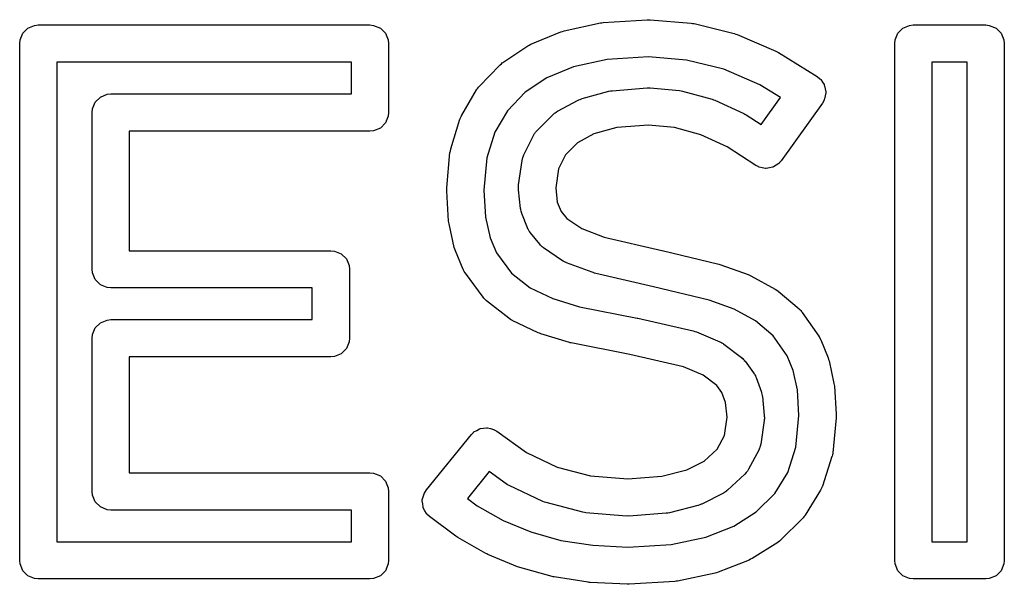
# Model space of a CAD drawing. Extents: x 1.56 to 4.01, y -6 to -1.06.
# Tile 9 of 14: x 2.8 to 3.01, y -1.55 to -1.43. Entities that reach past the tile are written whole.
import ezdxf

# ---------------------------------------------------------------- set-up
doc = ezdxf.new("R2010")
doc.units = 0
doc.header["$MEASUREMENT"] = 0
doc.layers.add('BLACK', color=7, linetype='CONTINUOUS')

msp = doc.modelspace()

# ---------------------------------------------------------------- linework, layer by layer
at = {"layer": 'BLACK', "linetype": 'CONTINUOUS'}
for p, q in [((2.92321, -1.43065), (2.93254, -1.43004)), ((2.93254, -1.43004), (2.93283, -1.43005)), ((2.93283, -1.43005), (2.93311, -1.43005)), ((2.93311, -1.43005), (2.94181, -1.43075)), ((2.80031, -1.43291), (2.80139, -1.43183)), ((2.80139, -1.43183), (2.80281, -1.43124)), ((2.80281, -1.43124), (2.80358, -1.43116)), ((2.80358, -1.43116), (2.81892, -1.43116)), ((2.81892, -1.43116), (2.87382, -1.43116)), ((2.87382, -1.43116), (2.87459, -1.43124)), ((2.87459, -1.43124), (2.87601, -1.43183)), ((2.87601, -1.43183), (2.87709, -1.43291)), ((2.91491, -1.43241), (2.92263, -1.43073)), ((2.92263, -1.43073), (2.92292, -1.4307)), ((2.92292, -1.4307), (2.92321, -1.43065)), ((2.94181, -1.43075), (2.94212, -1.43081)), ((2.94212, -1.43081), (2.94244, -1.43085)), ((2.94244, -1.43085), (2.95096, -1.43297)), ((2.98558, -1.43291), (2.98667, -1.43183)), ((2.98667, -1.43183), (2.98809, -1.43124)), ((2.98809, -1.43124), (2.98885, -1.43116)), ((2.98885, -1.43116), (3.0042, -1.43116)), ((3.0042, -1.43116), (3.00496, -1.43124)), ((3.00496, -1.43124), (3.00638, -1.43183)), ((3.00638, -1.43183), (3.00747, -1.43291)), ((2.79964, -1.4351), (2.79972, -1.43433)), ((2.79972, -1.43433), (2.80031, -1.43291)), ((2.87709, -1.43291), (2.87768, -1.43433)), ((2.87768, -1.43433), (2.87776, -1.4351)), ((2.90789, -1.43523), (2.91426, -1.43262)), ((2.91426, -1.43262), (2.91459, -1.43252)), ((2.91459, -1.43252), (2.91491, -1.43241)), ((2.95096, -1.43297), (2.95126, -1.43308)), ((2.95126, -1.43308), (2.95156, -1.43317)), ((2.95156, -1.43317), (2.95977, -1.43668)), ((2.98492, -1.4351), (2.98499, -1.43433)), ((2.98499, -1.43433), (2.98558, -1.43291)), ((3.00747, -1.43291), (3.00806, -1.43433)), ((3.00806, -1.43433), (3.00813, -1.4351)), ((2.79964, -1.54443), (2.79964, -1.4351)), ((2.87776, -1.4351), (2.87776, -1.44969)), ((2.90196, -1.43908), (2.90721, -1.4356)), ((2.90721, -1.4356), (2.90755, -1.43542)), ((2.90721, -1.4356), (2.90721, -1.4356)), ((2.90721, -1.4356), (2.90721, -1.4356)), ((2.90755, -1.43542), (2.90789, -1.43523)), ((2.90789, -1.43523), (2.90789, -1.43523)), ((2.90789, -1.43523), (2.90789, -1.43523)), ((2.98492, -1.54443), (2.98492, -1.4351)), ((3.00813, -1.4351), (3.00813, -1.54443)), ((2.92401, -1.43849), (2.91693, -1.44003)), ((2.93277, -1.43792), (2.92401, -1.43849)), ((2.94085, -1.43857), (2.93277, -1.43792)), ((2.95977, -1.43668), (2.96003, -1.43683)), ((2.96003, -1.43683), (2.9603, -1.43696)), ((2.9603, -1.43696), (2.96849, -1.44206)), ((2.80752, -1.43904), (2.80752, -1.5405)), ((2.81892, -1.43904), (2.80752, -1.43904)), ((2.86988, -1.43904), (2.81892, -1.43904)), ((2.86988, -1.44575), (2.86988, -1.43904)), ((2.89693, -1.44416), (2.90131, -1.43963)), ((2.90131, -1.43963), (2.90135, -1.43959)), ((2.90135, -1.43959), (2.90137, -1.43957)), ((2.90137, -1.43957), (2.90163, -1.43935)), ((2.90163, -1.43935), (2.9019, -1.43913)), ((2.9019, -1.43913), (2.90192, -1.43912)), ((2.90192, -1.43912), (2.90196, -1.43908)), ((2.91693, -1.44003), (2.91124, -1.44237)), ((2.94876, -1.44054), (2.94085, -1.43857)), ((2.95639, -1.4438), (2.94876, -1.44054)), ((2.99279, -1.43904), (2.99279, -1.5405)), ((3.00026, -1.43904), (2.99279, -1.43904)), ((3.00026, -1.5405), (3.00026, -1.43904)), ((2.91124, -1.44237), (2.90668, -1.4454)), ((2.96849, -1.44206), (2.9691, -1.44253)), ((2.9691, -1.44253), (2.96918, -1.44264)), ((2.96918, -1.44264), (2.96928, -1.44271)), ((2.96928, -1.44271), (2.96962, -1.44326)), ((2.89637, -1.4449), (2.89644, -1.44481)), ((2.89644, -1.44481), (2.89645, -1.44477)), ((2.89645, -1.44477), (2.89665, -1.44453)), ((2.89665, -1.44453), (2.89683, -1.44428)), ((2.89683, -1.44428), (2.89687, -1.44425)), ((2.89687, -1.44425), (2.89693, -1.44416)), ((2.92513, -1.44506), (2.93249, -1.44449)), ((2.93249, -1.44449), (2.93282, -1.44449)), ((2.93282, -1.44449), (2.93315, -1.44449)), ((2.93315, -1.44449), (2.93934, -1.44505)), ((2.96076, -1.44652), (2.95639, -1.4438)), ((2.96962, -1.44326), (2.96999, -1.44378)), ((2.96999, -1.44378), (2.97002, -1.44391)), ((2.97002, -1.44391), (2.97009, -1.44402)), ((2.97009, -1.44402), (2.9702, -1.44465)), ((2.9702, -1.44465), (2.97034, -1.44528)), ((2.81565, -1.4475), (2.81674, -1.44641)), ((2.81674, -1.44641), (2.81815, -1.44583)), ((2.81815, -1.44583), (2.81892, -1.44575)), ((2.81892, -1.44575), (2.86988, -1.44575)), ((2.89324, -1.45024), (2.89637, -1.4449)), ((2.90668, -1.4454), (2.90292, -1.44929)), ((2.918, -1.447), (2.9183, -1.44689)), ((2.9183, -1.44689), (2.91859, -1.44676)), ((2.91859, -1.44676), (2.91864, -1.44676)), ((2.91864, -1.44676), (2.91872, -1.44673)), ((2.91872, -1.44673), (2.92441, -1.44518)), ((2.92441, -1.44518), (2.92477, -1.44512)), ((2.92477, -1.44512), (2.92513, -1.44506)), ((2.93934, -1.44505), (2.93968, -1.44511)), ((2.93968, -1.44511), (2.94002, -1.44517)), ((2.94002, -1.44517), (2.94627, -1.44687)), ((2.94627, -1.44687), (2.94657, -1.44698)), ((2.95667, -1.45223), (2.96076, -1.44652)), ((2.97002, -1.4469), (2.96999, -1.44703)), ((2.97009, -1.44679), (2.97002, -1.4469)), ((2.9702, -1.44616), (2.97009, -1.44679)), ((2.97034, -1.44553), (2.9702, -1.44616)), ((2.97034, -1.44528), (2.97032, -1.4454)), ((2.97032, -1.4454), (2.97034, -1.44553)), ((2.81499, -1.44969), (2.81506, -1.44892)), ((2.81506, -1.44892), (2.81565, -1.4475)), ((2.91352, -1.44942), (2.91788, -1.44706)), ((2.91788, -1.44706), (2.91797, -1.44703)), ((2.91797, -1.44703), (2.918, -1.447)), ((2.94657, -1.44698), (2.94687, -1.44709)), ((2.94687, -1.44709), (2.95296, -1.44987)), ((2.96961, -1.4477), (2.96088, -1.45987)), ((2.96999, -1.44703), (2.96961, -1.4477)), ((2.81499, -1.48285), (2.81499, -1.44969)), ((2.87768, -1.45046), (2.87709, -1.45188)), ((2.87776, -1.44969), (2.87768, -1.45046)), ((2.89092, -1.45736), (2.89287, -1.45107)), ((2.89287, -1.45107), (2.89291, -1.45098)), ((2.89291, -1.45094), (2.89305, -1.45065)), ((2.89291, -1.45098), (2.89291, -1.45094)), ((2.89305, -1.45065), (2.89317, -1.45035)), ((2.89317, -1.45035), (2.8932, -1.45032)), ((2.8932, -1.45032), (2.89324, -1.45024)), ((2.90292, -1.44929), (2.90026, -1.45383)), ((2.90919, -1.45346), (2.91263, -1.45008)), ((2.91263, -1.45008), (2.91282, -1.44992)), ((2.91282, -1.44992), (2.91288, -1.44985)), ((2.91288, -1.44985), (2.91306, -1.44973)), ((2.91306, -1.44973), (2.91323, -1.44959)), ((2.91323, -1.44959), (2.91331, -1.44956)), ((2.91331, -1.44956), (2.91352, -1.44942)), ((2.95296, -1.44987), (2.95321, -1.45001)), ((2.95321, -1.45001), (2.95347, -1.45015)), ((2.95347, -1.45015), (2.95667, -1.45223)), ((2.87601, -1.45296), (2.87459, -1.45355)), ((2.87709, -1.45188), (2.87601, -1.45296)), ((2.92611, -1.45288), (2.92122, -1.45421)), ((2.93277, -1.45236), (2.92611, -1.45288)), ((2.93829, -1.45286), (2.93277, -1.45236)), ((2.94389, -1.45438), (2.93829, -1.45286)), ((2.87382, -1.45362), (2.82286, -1.45362)), ((2.82286, -1.45362), (2.82286, -1.47891)), ((2.87459, -1.45355), (2.87382, -1.45362)), ((2.90026, -1.45383), (2.89857, -1.45929)), ((2.90638, -1.45866), (2.90842, -1.45452)), ((2.90842, -1.45452), (2.90866, -1.45415)), ((2.90866, -1.45415), (2.9087, -1.45405)), ((2.9087, -1.45405), (2.90877, -1.45396)), ((2.90877, -1.45396), (2.90883, -1.45387)), ((2.90883, -1.45387), (2.90891, -1.4538)), ((2.90891, -1.4538), (2.90919, -1.45346)), ((2.92122, -1.45421), (2.91775, -1.45608)), ((2.94942, -1.45691), (2.94389, -1.45438)), ((2.91775, -1.45608), (2.91519, -1.45861)), ((2.95554, -1.46088), (2.94942, -1.45691)), ((2.89007, -1.46564), (2.89076, -1.45816)), ((2.89076, -1.45816), (2.89077, -1.45813)), ((2.89077, -1.45811), (2.89084, -1.45776)), ((2.89077, -1.45813), (2.89077, -1.45811)), ((2.89084, -1.45776), (2.89091, -1.4574)), ((2.89091, -1.4574), (2.89092, -1.45739)), ((2.89092, -1.45739), (2.89092, -1.45736)), ((2.89857, -1.45929), (2.89794, -1.46609)), ((2.9061, -1.45938), (2.90615, -1.45925)), ((2.9061, -1.45949), (2.9061, -1.45938)), ((2.90615, -1.45925), (2.90619, -1.45911)), ((2.90619, -1.45911), (2.90624, -1.45902)), ((2.90624, -1.45902), (2.90638, -1.45866)), ((2.91519, -1.45861), (2.91372, -1.46158)), ((2.90529, -1.46501), (2.90601, -1.45986)), ((2.90601, -1.45986), (2.9061, -1.45949)), ((2.95598, -1.46111), (2.95554, -1.46088)), ((2.95606, -1.46117), (2.95598, -1.46111)), ((2.95611, -1.46118), (2.95606, -1.46117)), ((2.95622, -1.46124), (2.95611, -1.46118)), ((2.95689, -1.46136), (2.95622, -1.46124)), ((2.95755, -1.46151), (2.95689, -1.46136)), ((2.9584, -1.46138), (2.95773, -1.46152)), ((2.95907, -1.46126), (2.9584, -1.46138)), ((2.95915, -1.46122), (2.95907, -1.46126)), ((2.95924, -1.4612), (2.95915, -1.46122)), ((2.9598, -1.46081), (2.95924, -1.4612)), ((2.96037, -1.46045), (2.9598, -1.46081)), ((2.96046, -1.46036), (2.96037, -1.46045)), ((2.9605, -1.46033), (2.96046, -1.46036)), ((2.96055, -1.46025), (2.9605, -1.46033)), ((2.96088, -1.45987), (2.96055, -1.46025)), ((2.91372, -1.46158), (2.91315, -1.46564)), ((2.95764, -1.4615), (2.95755, -1.46151)), ((2.95773, -1.46152), (2.95764, -1.4615)), ((2.89008, -1.46582), (2.89007, -1.46564)), ((2.90525, -1.46555), (2.90527, -1.46539)), ((2.90525, -1.46563), (2.90525, -1.46555)), ((2.90526, -1.46572), (2.90525, -1.46563)), ((2.90527, -1.46529), (2.90528, -1.46524)), ((2.90527, -1.46539), (2.90527, -1.46529)), ((2.90528, -1.46524), (2.90529, -1.46501)), ((2.91315, -1.46564), (2.91348, -1.46862)), ((2.89006, -1.466), (2.89008, -1.46582)), ((2.89006, -1.46608), (2.89006, -1.466)), ((2.89007, -1.4662), (2.89006, -1.46608)), ((2.89007, -1.46633), (2.89007, -1.4662)), ((2.89047, -1.47265), (2.89007, -1.46633)), ((2.89794, -1.46609), (2.89831, -1.47184)), ((2.90526, -1.46578), (2.90526, -1.46572)), ((2.90527, -1.46583), (2.90526, -1.46578)), ((2.90527, -1.46584), (2.90527, -1.46583)), ((2.90528, -1.46606), (2.90527, -1.46584)), ((2.90572, -1.47002), (2.90528, -1.46606)), ((2.91348, -1.46862), (2.91428, -1.47063)), ((2.89831, -1.47184), (2.89927, -1.47619)), ((2.90576, -1.47022), (2.90572, -1.47002)), ((2.90576, -1.47029), (2.90576, -1.47022)), ((2.90583, -1.47053), (2.90576, -1.47029)), ((2.90588, -1.47077), (2.90583, -1.47053)), ((2.90591, -1.47084), (2.90588, -1.47077)), ((2.90597, -1.47104), (2.90591, -1.47084)), ((2.90719, -1.4741), (2.90597, -1.47104)), ((2.91428, -1.47063), (2.91548, -1.4721)), ((2.89052, -1.47294), (2.89047, -1.47265)), ((2.89056, -1.47324), (2.89052, -1.47294)), ((2.89166, -1.47825), (2.89056, -1.47324)), ((2.91548, -1.4721), (2.91865, -1.47425)), ((2.90734, -1.4744), (2.90719, -1.4741)), ((2.90737, -1.47449), (2.90734, -1.4744)), ((2.90747, -1.47463), (2.90737, -1.47449)), ((2.90754, -1.47479), (2.90747, -1.47463)), ((2.90762, -1.47486), (2.90754, -1.47479)), ((2.9078, -1.47514), (2.90762, -1.47486)), ((2.90975, -1.47752), (2.9078, -1.47514)), ((2.91865, -1.47425), (2.92337, -1.47603)), ((2.92337, -1.47603), (2.93564, -1.47886)), ((2.89927, -1.47619), (2.90063, -1.47938)), ((2.90994, -1.47771), (2.90975, -1.47752)), ((2.90999, -1.47779), (2.90994, -1.47771)), ((2.91015, -1.47792), (2.90999, -1.47779)), ((2.91029, -1.47807), (2.91015, -1.47792)), ((2.91037, -1.47811), (2.91029, -1.47807)), ((2.91058, -1.47829), (2.91037, -1.47811)), ((2.82286, -1.47891), (2.86554, -1.47891)), ((2.86554, -1.47891), (2.86631, -1.47899)), ((2.86631, -1.47899), (2.86773, -1.47957)), ((2.86773, -1.47957), (2.86882, -1.48066)), ((2.89178, -1.4786), (2.89166, -1.47825)), ((2.89189, -1.47895), (2.89178, -1.4786)), ((2.89357, -1.48289), (2.89189, -1.47895)), ((2.90063, -1.47938), (2.90379, -1.48366)), ((2.91461, -1.48103), (2.91058, -1.47829)), ((2.93564, -1.47886), (2.93566, -1.47887)), ((2.93566, -1.47887), (2.93567, -1.47887)), ((2.93567, -1.47887), (2.9477, -1.48177)), ((2.86882, -1.48066), (2.8694, -1.48208)), ((2.8694, -1.48208), (2.86948, -1.48285)), ((2.91471, -1.48108), (2.91461, -1.48103)), ((2.91475, -1.48112), (2.91471, -1.48108)), ((2.91502, -1.48125), (2.91475, -1.48112)), ((2.91529, -1.4814), (2.91502, -1.48125)), ((2.91534, -1.48141), (2.91529, -1.4814)), ((2.91544, -1.48146), (2.91534, -1.48141)), ((2.92085, -1.48349), (2.91544, -1.48146)), ((2.9477, -1.48177), (2.94791, -1.48184)), ((2.94791, -1.48184), (2.94812, -1.48189)), ((2.94812, -1.48189), (2.9539, -1.48398)), ((2.81506, -1.48362), (2.81499, -1.48285)), ((2.81565, -1.48504), (2.81506, -1.48362)), ((2.86948, -1.48285), (2.86948, -1.49744)), ((2.89362, -1.48297), (2.89357, -1.48289)), ((2.89363, -1.48302), (2.89362, -1.48297)), ((2.89379, -1.48329), (2.89363, -1.48302)), ((2.89394, -1.48357), (2.89379, -1.48329)), ((2.89397, -1.4836), (2.89394, -1.48357)), ((2.89402, -1.48368), (2.89397, -1.4836)), ((2.89777, -1.48877), (2.89402, -1.48368)), ((2.90379, -1.48366), (2.90773, -1.48674)), ((2.9211, -1.48356), (2.92085, -1.48349)), ((2.92134, -1.48364), (2.9211, -1.48356)), ((2.93385, -1.48653), (2.92134, -1.48364)), ((2.9539, -1.48398), (2.95417, -1.48411)), ((2.95417, -1.48411), (2.95445, -1.48422)), ((2.95445, -1.48422), (2.9596, -1.48703)), ((2.81674, -1.48612), (2.81565, -1.48504)), ((2.81815, -1.48671), (2.81674, -1.48612)), ((2.81892, -1.48679), (2.81815, -1.48671)), ((2.86161, -1.48679), (2.81892, -1.48679)), ((2.86161, -1.4935), (2.86161, -1.48679)), ((2.90773, -1.48674), (2.91256, -1.48905)), ((2.94565, -1.48937), (2.93385, -1.48653)), ((2.9596, -1.48703), (2.95963, -1.48704)), ((2.95963, -1.48704), (2.95964, -1.48705)), ((2.95964, -1.48705), (2.95994, -1.48725)), ((2.95994, -1.48725), (2.96024, -1.48746)), ((2.96024, -1.48746), (2.96025, -1.48747)), ((2.96025, -1.48747), (2.96028, -1.48749)), ((2.96028, -1.48749), (2.96467, -1.49123)), ((2.89792, -1.48893), (2.89777, -1.48877)), ((2.89796, -1.489), (2.89792, -1.48893)), ((2.89813, -1.48917), (2.89796, -1.489)), ((2.89829, -1.48934), (2.89813, -1.48917)), ((2.89836, -1.48939), (2.89829, -1.48934)), ((2.89852, -1.48954), (2.89836, -1.48939)), ((2.90322, -1.49321), (2.89852, -1.48954)), ((2.91256, -1.48905), (2.91816, -1.49076)), ((2.95095, -1.49128), (2.94565, -1.48937)), ((2.91816, -1.49076), (2.93041, -1.4932)), ((2.95548, -1.49375), (2.95095, -1.49128)), ((2.96467, -1.49123), (2.96479, -1.49136)), ((2.96479, -1.49136), (2.96485, -1.49139)), ((2.96485, -1.49139), (2.96502, -1.4916)), ((2.96502, -1.4916), (2.96521, -1.49179)), ((2.96521, -1.49179), (2.96524, -1.49185)), ((2.96524, -1.49185), (2.96535, -1.49198)), ((2.96535, -1.49198), (2.96885, -1.49699)), ((2.81565, -1.49525), (2.81674, -1.49416)), ((2.81674, -1.49416), (2.81815, -1.49358)), ((2.81815, -1.49358), (2.81892, -1.4935)), ((2.81892, -1.4935), (2.86161, -1.4935)), ((2.90327, -1.49324), (2.90322, -1.49321)), ((2.90329, -1.49326), (2.90327, -1.49324)), ((2.90358, -1.49344), (2.90329, -1.49326)), ((2.90388, -1.49362), (2.90358, -1.49344)), ((2.9039, -1.49363), (2.90388, -1.49362)), ((2.90395, -1.49366), (2.9039, -1.49363)), ((2.90943, -1.49628), (2.90395, -1.49366)), ((2.93041, -1.4932), (2.93046, -1.49321)), ((2.93046, -1.49321), (2.93051, -1.49322)), ((2.93051, -1.49322), (2.94227, -1.49589)), ((2.95918, -1.4969), (2.95548, -1.49375)), ((2.81499, -1.49744), (2.81506, -1.49667)), ((2.81506, -1.49667), (2.81565, -1.49525)), ((2.90971, -1.49639), (2.90943, -1.49628)), ((2.90998, -1.4965), (2.90971, -1.49639)), ((2.91605, -1.49835), (2.90998, -1.4965)), ((2.94227, -1.49589), (2.9426, -1.496)), ((2.9426, -1.496), (2.94293, -1.49611)), ((2.94293, -1.49611), (2.94789, -1.4982)), ((2.96214, -1.50114), (2.95918, -1.4969)), ((2.81499, -1.52984), (2.81499, -1.49744)), ((2.8694, -1.4982), (2.86882, -1.49962)), ((2.86948, -1.49744), (2.8694, -1.4982)), ((2.91624, -1.49839), (2.91605, -1.49835)), ((2.91643, -1.49844), (2.91624, -1.49839)), ((2.92882, -1.50091), (2.91643, -1.49844)), ((2.94789, -1.4982), (2.94802, -1.49827)), ((2.94802, -1.49827), (2.94809, -1.49829)), ((2.94809, -1.49829), (2.94833, -1.49844)), ((2.94833, -1.49844), (2.94857, -1.49857)), ((2.94857, -1.49857), (2.94862, -1.49861)), ((2.94862, -1.49861), (2.94874, -1.49869)), ((2.94874, -1.49869), (2.95247, -1.50152)), ((2.96885, -1.49699), (2.96887, -1.49704)), ((2.96887, -1.49704), (2.96889, -1.49706)), ((2.96889, -1.49706), (2.96905, -1.49737)), ((2.96905, -1.49737), (2.96922, -1.49767)), ((2.96922, -1.49767), (2.96923, -1.49769)), ((2.96923, -1.49769), (2.96926, -1.49774)), ((2.96926, -1.49774), (2.97083, -1.50157)), ((2.86773, -1.50071), (2.86631, -1.5013)), ((2.86882, -1.49962), (2.86773, -1.50071)), ((2.94019, -1.5035), (2.92882, -1.50091)), ((2.86554, -1.50137), (2.82286, -1.50137)), ((2.82286, -1.50137), (2.82286, -1.52591)), ((2.86631, -1.5013), (2.86554, -1.50137)), ((2.95247, -1.50152), (2.95266, -1.5017)), ((2.95266, -1.5017), (2.95274, -1.50175)), ((2.95274, -1.50175), (2.95288, -1.5019)), ((2.95288, -1.5019), (2.95303, -1.50205)), ((2.95303, -1.50205), (2.95308, -1.50213)), ((2.95308, -1.50213), (2.95325, -1.50232)), ((2.95325, -1.50232), (2.95503, -1.50472)), ((2.96342, -1.50424), (2.96214, -1.50114)), ((2.97083, -1.50157), (2.97093, -1.50191)), ((2.97093, -1.50191), (2.97104, -1.50224)), ((2.97104, -1.50224), (2.97207, -1.50701)), ((2.94437, -1.50526), (2.94019, -1.5035)), ((2.94725, -1.50745), (2.94437, -1.50526)), ((2.95503, -1.50472), (2.95516, -1.50495)), ((2.95516, -1.50495), (2.95523, -1.50502)), ((2.95523, -1.50502), (2.95532, -1.50521)), ((2.95532, -1.50521), (2.95542, -1.50539)), ((2.96431, -1.50838), (2.96342, -1.50424)), ((2.95542, -1.50539), (2.95544, -1.50548)), ((2.95544, -1.50548), (2.95556, -1.50572)), ((2.95556, -1.50572), (2.95669, -1.50883)), ((2.97207, -1.50701), (2.9721, -1.5073)), ((2.9721, -1.5073), (2.97215, -1.50759)), ((2.94835, -1.50894), (2.94725, -1.50745)), ((2.94912, -1.51105), (2.94835, -1.50894)), ((2.95669, -1.50883), (2.95672, -1.50896)), ((2.95672, -1.50896), (2.95675, -1.50902)), ((2.95675, -1.50902), (2.95681, -1.5093)), ((2.95681, -1.5093), (2.95688, -1.50958)), ((2.96465, -1.51378), (2.96431, -1.50838)), ((2.97215, -1.50759), (2.97252, -1.5135)), ((2.94944, -1.51416), (2.94912, -1.51105)), ((2.95688, -1.50958), (2.95688, -1.50964)), ((2.95688, -1.50964), (2.9569, -1.50977)), ((2.9569, -1.50977), (2.95731, -1.5138)), ((2.97252, -1.5135), (2.97252, -1.51363)), ((2.94886, -1.518), (2.94944, -1.51416)), ((2.95729, -1.51486), (2.95655, -1.51983)), ((2.9573, -1.51462), (2.95729, -1.51486)), ((2.95732, -1.51457), (2.9573, -1.51462)), ((2.95731, -1.5138), (2.95731, -1.514)), ((2.95731, -1.514), (2.95732, -1.51405)), ((2.95732, -1.51405), (2.95733, -1.51409)), ((2.95733, -1.51428), (2.95732, -1.51447)), ((2.95732, -1.51447), (2.95732, -1.51457)), ((2.95733, -1.51409), (2.95733, -1.51413)), ((2.95733, -1.51413), (2.95733, -1.5142)), ((2.95733, -1.5142), (2.95733, -1.51428)), ((2.964, -1.52048), (2.96465, -1.51378)), ((2.97251, -1.51428), (2.9718, -1.52166)), ((2.97253, -1.51391), (2.97251, -1.51409)), ((2.97251, -1.51409), (2.97251, -1.51428)), ((2.97252, -1.51363), (2.97253, -1.51375)), ((2.97253, -1.51375), (2.97253, -1.51391)), ((2.8953, -1.51781), (2.89561, -1.51749)), ((2.89561, -1.51749), (2.89567, -1.51741)), ((2.89567, -1.51741), (2.89573, -1.51738)), ((2.89573, -1.51738), (2.89584, -1.51726)), ((2.89584, -1.51726), (2.89642, -1.51695)), ((2.89642, -1.51695), (2.89698, -1.5166)), ((2.89698, -1.5166), (2.89709, -1.51659)), ((2.89709, -1.51659), (2.89719, -1.51653)), ((2.89719, -1.51653), (2.89785, -1.51646)), ((2.89785, -1.51646), (2.89849, -1.51636)), ((2.89849, -1.51636), (2.89861, -1.51639)), ((2.89861, -1.51639), (2.89872, -1.51637)), ((2.89872, -1.51637), (2.89935, -1.51656)), ((2.89935, -1.51656), (2.89999, -1.51671)), ((2.89999, -1.51671), (2.90013, -1.51679)), ((2.90013, -1.51679), (2.90019, -1.51681)), ((2.90019, -1.51681), (2.90027, -1.51688)), ((2.90027, -1.51688), (2.90066, -1.5171)), ((2.90066, -1.5171), (2.90695, -1.52164)), ((2.88576, -1.52954), (2.8953, -1.51781)), ((2.94735, -1.52087), (2.94886, -1.518)), ((2.95655, -1.51983), (2.95644, -1.52027)), ((2.90695, -1.52164), (2.91346, -1.5247)), ((2.94458, -1.52343), (2.94735, -1.52087)), ((2.95614, -1.52109), (2.95399, -1.52515)), ((2.95631, -1.52066), (2.95614, -1.52109)), ((2.95636, -1.52058), (2.95631, -1.52066)), ((2.95639, -1.52047), (2.95636, -1.52058)), ((2.95643, -1.52037), (2.95639, -1.52047)), ((2.95644, -1.52027), (2.95643, -1.52037)), ((2.96227, -1.52584), (2.964, -1.52048)), ((2.97179, -1.52174), (2.97172, -1.52208)), ((2.9718, -1.52166), (2.97179, -1.52171)), ((2.97179, -1.52171), (2.97179, -1.52174)), ((2.94088, -1.52531), (2.94458, -1.52343)), ((2.97163, -1.52249), (2.96962, -1.52871)), ((2.97164, -1.52244), (2.97163, -1.52249)), ((2.97165, -1.52242), (2.97164, -1.52244)), ((2.97172, -1.52208), (2.97165, -1.52242)), ((2.82286, -1.52591), (2.87382, -1.52591)), ((2.87382, -1.52591), (2.87459, -1.52598)), ((2.87459, -1.52598), (2.87601, -1.52657)), ((2.89906, -1.52566), (2.89445, -1.53133)), ((2.90264, -1.52824), (2.89906, -1.52566)), ((2.91346, -1.5247), (2.92052, -1.52653)), ((2.93563, -1.52665), (2.94088, -1.52531)), ((2.95349, -1.52585), (2.95318, -1.5262)), ((2.95357, -1.52579), (2.95349, -1.52585)), ((2.95363, -1.5257), (2.95357, -1.52579)), ((2.9537, -1.52562), (2.95363, -1.5257)), ((2.95374, -1.52553), (2.9537, -1.52562)), ((2.95399, -1.52515), (2.95374, -1.52553)), ((2.95952, -1.53032), (2.96227, -1.52584)), ((2.87601, -1.52657), (2.87709, -1.52766)), ((2.87709, -1.52766), (2.87768, -1.52908)), ((2.92052, -1.52653), (2.92845, -1.52717)), ((2.92845, -1.52717), (2.93563, -1.52665)), ((2.95318, -1.5262), (2.94953, -1.52958)), ((2.81506, -1.53061), (2.81499, -1.52984)), ((2.87768, -1.52908), (2.87776, -1.52984)), ((2.87776, -1.52984), (2.87776, -1.54443)), ((2.88526, -1.53033), (2.88531, -1.53027)), ((2.88531, -1.53027), (2.88533, -1.53019)), ((2.88533, -1.53019), (2.88576, -1.52954)), ((2.90296, -1.52842), (2.90264, -1.52824)), ((2.90327, -1.52861), (2.90296, -1.52842)), ((2.91044, -1.53198), (2.90327, -1.52861)), ((2.94864, -1.5302), (2.94406, -1.53253)), ((2.94883, -1.53007), (2.94864, -1.5302)), ((2.94891, -1.53004), (2.94883, -1.53007)), ((2.9491, -1.52991), (2.94891, -1.53004)), ((2.94929, -1.52978), (2.9491, -1.52991)), ((2.94934, -1.52972), (2.94929, -1.52978)), ((2.94953, -1.52958), (2.94934, -1.52972)), ((2.96923, -1.52956), (2.96598, -1.53484)), ((2.96928, -1.52945), (2.96923, -1.52956)), ((2.96931, -1.52942), (2.96928, -1.52945)), ((2.96943, -1.52914), (2.96931, -1.52942)), ((2.96956, -1.52886), (2.96943, -1.52914)), ((2.96957, -1.52881), (2.96956, -1.52886)), ((2.96962, -1.52871), (2.96957, -1.52881)), ((2.81565, -1.53203), (2.81506, -1.53061)), ((2.81674, -1.53312), (2.81565, -1.53203)), ((2.88488, -1.53182), (2.8849, -1.53174)), ((2.88498, -1.5325), (2.88488, -1.53182)), ((2.88489, -1.53166), (2.88509, -1.531)), ((2.8849, -1.53174), (2.88489, -1.53166)), ((2.88509, -1.531), (2.88526, -1.53033)), ((2.89445, -1.53133), (2.89652, -1.53287)), ((2.91079, -1.5321), (2.91044, -1.53198)), ((2.91113, -1.53222), (2.91079, -1.5321)), ((2.91887, -1.53424), (2.91113, -1.53222)), ((2.95559, -1.53419), (2.95952, -1.53032)), ((2.81815, -1.53371), (2.81674, -1.53312)), ((2.81892, -1.53378), (2.81815, -1.53371)), ((2.86988, -1.53378), (2.81892, -1.53378)), ((2.86988, -1.5405), (2.86988, -1.53378)), ((2.88505, -1.53319), (2.88498, -1.5325)), ((2.88509, -1.53326), (2.88505, -1.53319)), ((2.8851, -1.53334), (2.88509, -1.53326)), ((2.88545, -1.53393), (2.8851, -1.53334)), ((2.88578, -1.53454), (2.88545, -1.53393)), ((2.89652, -1.53287), (2.902, -1.536)), ((2.91921, -1.53429), (2.91887, -1.53424)), ((2.91955, -1.53435), (2.91921, -1.53429)), ((2.92812, -1.53505), (2.91955, -1.53435)), ((2.93689, -1.53442), (2.93655, -1.53448)), ((2.93724, -1.53437), (2.93689, -1.53442)), ((2.94325, -1.53283), (2.93724, -1.53437)), ((2.94331, -1.53281), (2.94325, -1.53283)), ((2.94334, -1.53281), (2.94331, -1.53281)), ((2.94366, -1.53268), (2.94334, -1.53281)), ((2.94397, -1.53257), (2.94366, -1.53268)), ((2.944, -1.53255), (2.94397, -1.53257)), ((2.94406, -1.53253), (2.944, -1.53255)), ((2.95086, -1.53719), (2.95559, -1.53419)), ((2.88584, -1.53459), (2.88578, -1.53454)), ((2.88588, -1.53466), (2.88584, -1.53459)), ((2.88645, -1.53518), (2.88588, -1.53466)), ((2.892, -1.53932), (2.88645, -1.53518)), ((2.902, -1.536), (2.90787, -1.53843)), ((2.92842, -1.53504), (2.92812, -1.53505)), ((2.92872, -1.53505), (2.92842, -1.53504)), ((2.93655, -1.53448), (2.92872, -1.53505)), ((2.96539, -1.53558), (2.96083, -1.54009)), ((2.96547, -1.53549), (2.96539, -1.53558)), ((2.96551, -1.53546), (2.96547, -1.53549)), ((2.96569, -1.53522), (2.96551, -1.53546)), ((2.96588, -1.53499), (2.96569, -1.53522)), ((2.9659, -1.53494), (2.96588, -1.53499)), ((2.96598, -1.53484), (2.9659, -1.53494)), ((2.90787, -1.53843), (2.91426, -1.5402)), ((2.94495, -1.53951), (2.95086, -1.53719)), ((2.80752, -1.5405), (2.81102, -1.5405)), ((2.81102, -1.5405), (2.86988, -1.5405)), ((2.89221, -1.53945), (2.892, -1.53932)), ((2.89241, -1.53959), (2.89221, -1.53945)), ((2.89832, -1.54296), (2.89241, -1.53959)), ((2.91426, -1.5402), (2.92101, -1.54125)), ((2.93757, -1.54105), (2.94495, -1.53951)), ((2.96016, -1.54062), (2.95476, -1.54404)), ((2.9602, -1.54059), (2.96016, -1.54062)), ((2.96023, -1.54058), (2.9602, -1.54059)), ((2.9605, -1.54036), (2.96023, -1.54058)), ((2.96077, -1.54015), (2.9605, -1.54036)), ((2.96079, -1.54013), (2.96077, -1.54015)), ((2.96083, -1.54009), (2.96079, -1.54013)), ((2.99279, -1.5405), (3.00026, -1.5405)), ((2.92101, -1.54125), (2.92841, -1.54162)), ((2.92841, -1.54162), (2.93757, -1.54105)), ((2.79972, -1.5452), (2.79964, -1.54443)), ((2.87776, -1.54443), (2.87768, -1.5452)), ((2.89854, -1.54306), (2.89832, -1.54296)), ((2.89876, -1.54318), (2.89854, -1.54306)), ((2.90508, -1.5458), (2.89876, -1.54318)), ((2.95409, -1.54438), (2.94751, -1.54696)), ((2.95442, -1.54421), (2.95409, -1.54438)), ((2.95476, -1.54404), (2.95442, -1.54421)), ((2.98499, -1.5452), (2.98492, -1.54443)), ((3.00813, -1.54443), (3.00806, -1.5452)), ((2.80031, -1.54662), (2.79972, -1.5452)), ((2.80139, -1.54771), (2.80031, -1.54662)), ((2.87709, -1.54662), (2.87601, -1.54771)), ((2.87768, -1.5452), (2.87709, -1.54662)), ((2.90531, -1.54587), (2.90508, -1.5458)), ((2.90553, -1.54596), (2.90531, -1.54587)), ((2.91238, -1.54785), (2.90553, -1.54596)), ((2.94751, -1.54696), (2.9472, -1.54705)), ((2.98558, -1.54662), (2.98499, -1.5452)), ((2.98667, -1.54771), (2.98558, -1.54662)), ((3.00747, -1.54662), (3.00638, -1.54771)), ((3.00806, -1.5452), (3.00747, -1.54662)), ((2.80281, -1.54829), (2.80139, -1.54771)), ((2.80358, -1.54837), (2.80281, -1.54829)), ((2.81102, -1.54837), (2.80358, -1.54837)), ((2.87382, -1.54837), (2.81102, -1.54837)), ((2.87459, -1.54829), (2.87382, -1.54837)), ((2.87601, -1.54771), (2.87459, -1.54829)), ((2.91261, -1.54789), (2.91238, -1.54785)), ((2.91283, -1.54795), (2.91261, -1.54789)), ((2.92, -1.54907), (2.91283, -1.54795)), ((2.93834, -1.54889), (2.92868, -1.54949)), ((2.93862, -1.54885), (2.93834, -1.54889)), ((2.9389, -1.54882), (2.93862, -1.54885)), ((2.94688, -1.54715), (2.9389, -1.54882)), ((2.9472, -1.54705), (2.94688, -1.54715)), ((2.98809, -1.54829), (2.98667, -1.54771)), ((2.98885, -1.54837), (2.98809, -1.54829)), ((3.0042, -1.54837), (2.98885, -1.54837)), ((3.00496, -1.54829), (3.0042, -1.54837)), ((3.00638, -1.54771), (3.00496, -1.54829)), ((2.9202, -1.54908), (2.92, -1.54907)), ((2.92041, -1.54911), (2.9202, -1.54908)), ((2.92824, -1.54949), (2.92041, -1.54911)), ((2.92846, -1.54948), (2.92824, -1.54949)), ((2.92868, -1.54949), (2.92846, -1.54948))]:
    msp.add_line(p, q, dxfattribs=at)

doc.saveas('drawing.dxf')
